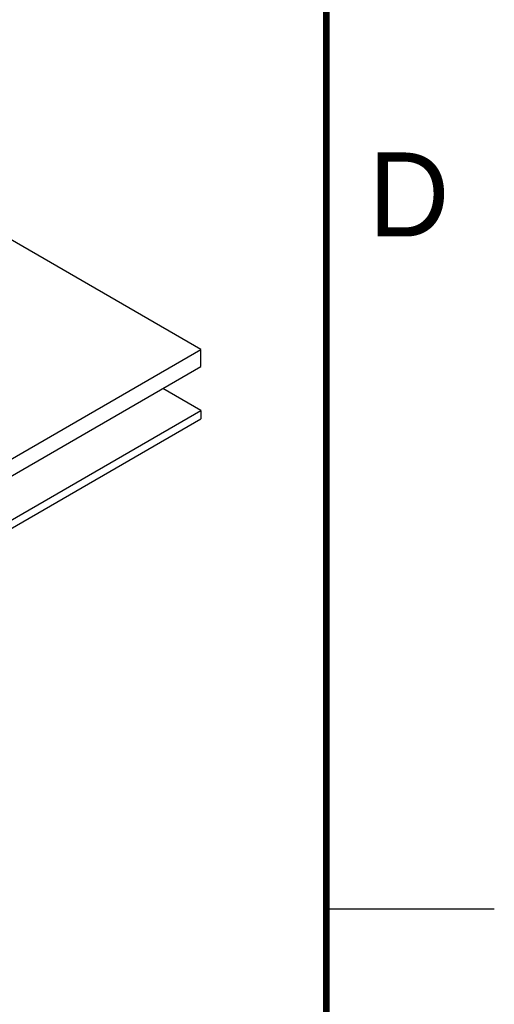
# Model space of a CAD drawing. Header units: inches. Extents: x 0 to 22, y 0 to 17.
# Tile 30 of 30: x 20.6 to 22, y 12.5 to 15.4. Entities that reach past the tile are written whole.
import ezdxf

# ---------------------------------------------------------------- set-up
doc = ezdxf.new("R2010")
doc.units = ezdxf.units.IN
doc.header["$LTSCALE"] = 1.21
doc.header["$MEASUREMENT"] = 0
doc.layers.get('0').update_dxf_attribs({"linetype": 'CONTINUOUS'})
doc.layers.add('02___PRT_ALL_AXES', color=7, linetype='CONTINUOUS')
doc.styles.add('TEXTSTYLE_2', font='txt')

msp = doc.modelspace()

# ---------------------------------------------------------------- linework, layer by layer
at = {"color": 7, "linetype": 'CONTINUOUS'}
for p, q in [((21.1268, 14.4138), (18.4398, 15.9652)), ((18.2631, 12.7603), (21.1268, 14.4138)), ((21.1268, 14.3632), (21.1268, 14.4138)), ((18.2631, 12.7097), (21.1268, 14.3632)), ((21.1268, 14.2324), (21.0136, 14.2978))]:
    msp.add_line(p, q, dxfattribs=at)
at = {"color": 2, "linetype": 'CONTINUOUS'}
msp.add_line((22, 12.75), (21.5, 12.75), dxfattribs=at)
at = {"color": 7, "linetype": 'CONTINUOUS', "const_width": 0.02}
msp.add_lwpolyline([(21.5, 0.5), (21.5, 16.5)], dxfattribs=at)
at = {"layer": '02___PRT_ALL_AXES', "color": 7, "linetype": 'CONTINUOUS'}
for p, q in [((18.2631, 12.5789), (21.1268, 14.2324)), ((21.1268, 14.2324), (21.1268, 14.2079)), ((18.2631, 12.5544), (21.1268, 14.2079))]:
    msp.add_line(p, q, dxfattribs=at)

# ---------------------------------------------------------------- texts
at = {"color": 2, "linetype": 'CONTINUOUS', "insert": (21.625, 15), "char_height": 0.25, "width": 0.25, "attachment_point": 1, "line_spacing_factor": 0.9, "style": 'TEXTSTYLE_2'}
msp.add_mtext('D', dxfattribs=at)

doc.saveas('drawing.dxf')
